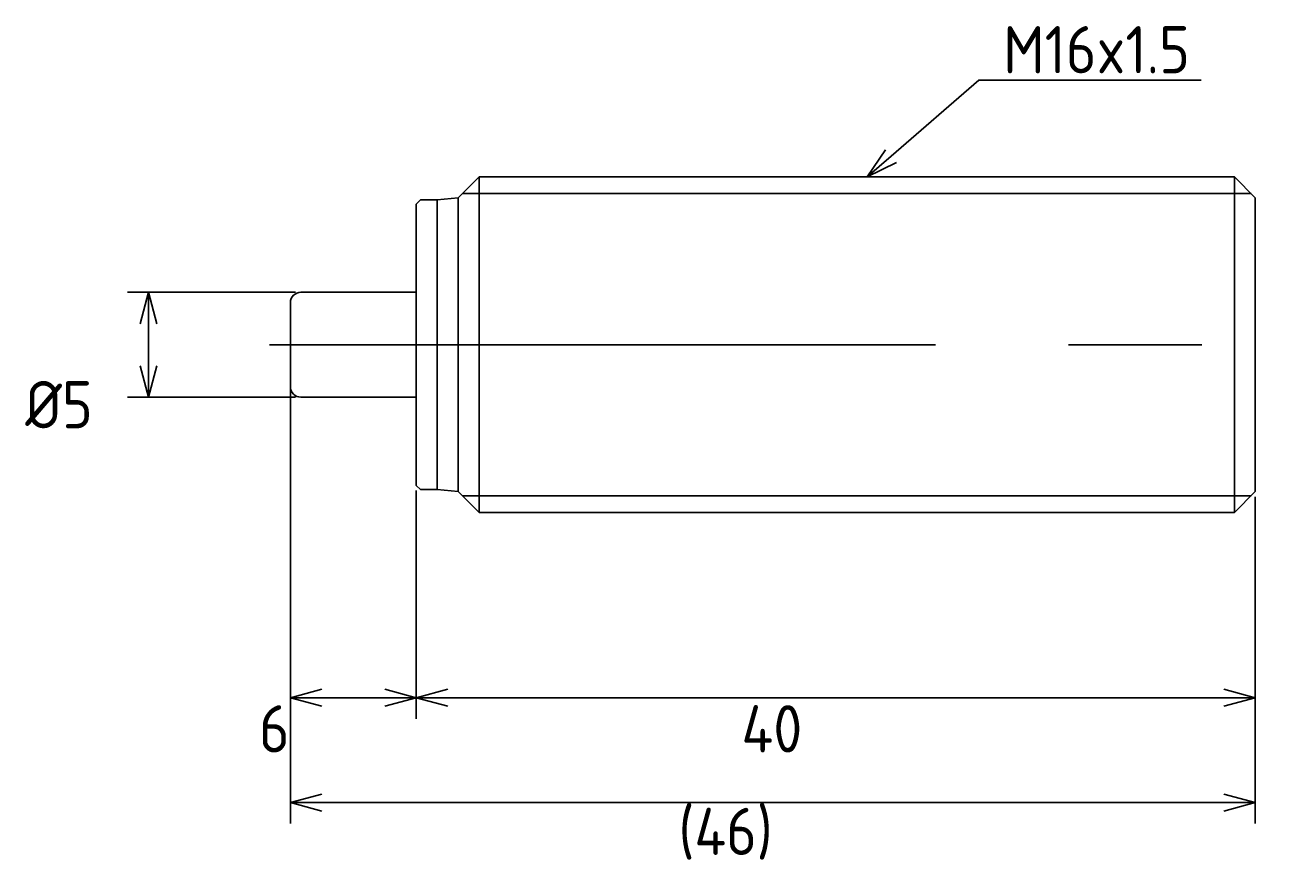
# Model space of a CAD drawing. Extents: x 84 to 222, y 306 to 347.
# Tile 2 of 2: x 162 to 222, y 307 to 347. Entities that reach past the tile are written whole.
import ezdxf

# ---------------------------------------------------------------- set-up
doc = ezdxf.new("R2010")
doc.units = 0
doc.header["$PDMODE"] = 3
doc.header["$PDSIZE"] = 2
doc.linetypes.add('CENTER', pattern=[50.8, 31.75, -6.35, 6.35, -6.35])
doc.layers.get('0').update_dxf_attribs({"linetype": 'CONTINUOUS'})
doc.layers.get('DEFPOINTS').update_dxf_attribs({"linetype": 'CONTINUOUS'})
for name, color, linetype in [('18-0-CON', 3, 'CONTINUOUS'), ('18-2-CEN', 1, 'CENTER'), ('35-0-CON', 7, 'CONTINUOUS'), ('図形', 7, 'CONTINUOUS'), ('寸法_文字', 3, 'CONTINUOUS')]:
    doc.layers.add(name, color=color, linetype=linetype)
doc.layers.get('0').off()
doc.styles.add('DIMENSION', font='isocp.shx', dxfattribs={"bigfont": 'bigfont.shx'})
doc.dimstyles.get("Standard").update_dxf_attribs({"dimtxt": 0.18, "dimasz": 0.18, "dimexe": 0.18, "dimexo": 0.0625, "dimgap": 0.09, "dimtad": 0, "dimtih": 1, "dimtoh": 1, "dimzin": 0, "dimcen": 0.09, "dimazin": 3, "dimtfac": 1, "dimtofl": 0, "dimtmove": 0, "dimatfit": 3})

# ---------------------------------------------------------------- blocks, each defined once
blk = doc.blocks.new('_OPEN30')
at = {"color": 0, "linetype": 'BYBLOCK'}
for p, q in [((-1, 0.268), (0, 0)), ((0, 0), (-1, -0.268)), ((0, 0), (-1, 0))]:
    blk.add_line(p, q, dxfattribs=at)
blk = doc.blocks.new('*D57')
at = {"layer": 'DEFPOINTS', "color": 0}
for p in [(180.625, 325.118), (220.625, 324.822), (180.625, 315)]:
    blk.add_point(p, dxfattribs=at)
at = {"layer": '寸法_文字', "color": 3}
for p, q in [((180.625, 324.868), (180.625, 314)), ((220.625, 324.572), (220.625, 314)), ((219.125, 315), (182.125, 315))]:
    blk.add_line(p, q, dxfattribs=at)
at = {"layer": '寸法_文字', "color": 3, "xscale": 1.500000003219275, "yscale": 1.500000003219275, "zscale": 1.500000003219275, "rotation": 180}
blk.add_blockref('_OPEN30', (180.625, 315), dxfattribs=at)
at = {"layer": '寸法_文字', "color": 3, "xscale": 1.500000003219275, "yscale": 1.500000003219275, "zscale": 1.500000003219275}
blk.add_blockref('_OPEN30', (220.625, 315), dxfattribs=at)
at = {"layer": '寸法_文字', "color": 3, "style": 'DIMENSION'}
blk.add_text('40', height=2.25, dxfattribs=at).set_placement((196.125, 312.392))
blk = doc.blocks.new('*D58')
at = {"layer": 'DEFPOINTS', "color": 0}
for p in [(174.625, 330.098), (180.625, 325.118), (174.625, 315)]:
    blk.add_point(p, dxfattribs=at)
at = {"layer": '寸法_文字', "color": 3}
for p, q in [((174.625, 329.848), (174.625, 314)), ((180.625, 324.868), (180.625, 314)), ((179.125, 315), (176.125, 315))]:
    blk.add_line(p, q, dxfattribs=at)
at = {"layer": '寸法_文字', "color": 3, "xscale": 1.500000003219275, "yscale": 1.500000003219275, "zscale": 1.500000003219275, "rotation": 180}
blk.add_blockref('_OPEN30', (174.625, 315), dxfattribs=at)
at = {"layer": '寸法_文字', "color": 3, "xscale": 1.500000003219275, "yscale": 1.500000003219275, "zscale": 1.500000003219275}
blk.add_blockref('_OPEN30', (180.625, 315), dxfattribs=at)
at = {"layer": '寸法_文字', "color": 3, "style": 'DIMENSION'}
blk.add_text('6', height=2.25, dxfattribs=at).set_placement((173.125, 312.392))
blk = doc.blocks.new('*D59')
at = {"layer": 'DEFPOINTS', "color": 0}
for p in [(174.625, 329.848), (220.625, 324.822), (220.625, 310)]:
    blk.add_point(p, dxfattribs=at)
at = {"layer": '寸法_文字', "color": 3}
for p, q in [((174.625, 329.598), (174.625, 309)), ((220.625, 324.572), (220.625, 309)), ((176.125, 310), (219.125, 310))]:
    blk.add_line(p, q, dxfattribs=at)
at = {"layer": '寸法_文字', "color": 3, "xscale": 1.500000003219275, "yscale": 1.500000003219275, "zscale": 1.500000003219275, "rotation": 180}
blk.add_blockref('_OPEN30', (174.625, 310), dxfattribs=at)
at = {"layer": '寸法_文字', "color": 3, "xscale": 1.500000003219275, "yscale": 1.500000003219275, "zscale": 1.500000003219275}
blk.add_blockref('_OPEN30', (220.625, 310), dxfattribs=at)
at = {"layer": '寸法_文字', "color": 3, "style": 'DIMENSION'}
blk.add_text('(46)', height=2.25, dxfattribs=at).set_placement((193.125, 307.505))
blk = doc.blocks.new('*D60')
at = {"layer": 'DEFPOINTS', "color": 0}
for p in [(167.858, 334.318), (175.125, 334.318), (175.125, 329.318)]:
    blk.add_point(p, dxfattribs=at)
at = {"layer": '寸法_文字', "color": 3}
for p, q in [((174.875, 334.318), (166.858, 334.318)), ((167.858, 330.818), (167.858, 332.818)), ((174.875, 329.318), (166.858, 329.318))]:
    blk.add_line(p, q, dxfattribs=at)
at = {"layer": '寸法_文字', "color": 3, "xscale": 1.500000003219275, "yscale": 1.500000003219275, "zscale": 1.500000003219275}
for p, rotation in [((167.858, 334.318), 90), ((167.858, 329.318), 270)]:
    blk.add_blockref('_OPEN30', p, dxfattribs=dict(at, rotation=rotation))
at = {"layer": '寸法_文字', "color": 3, "style": 'DIMENSION'}
blk.add_text('%%c5', height=2.25, dxfattribs=at).set_placement((161.983, 327.836))
blk = doc.blocks.new('*U87')
at = {"layer": '寸法_文字'}
blk.add_lwpolyline([(203.259, 340.799), (207.446, 344.419), (218.039, 344.419)], dxfattribs=at)
at = {"layer": '寸法_文字', "xscale": 1.500000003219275, "yscale": 1.500000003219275, "zscale": 1.500000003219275, "rotation": 220.8473265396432}
blk.add_blockref('_OPEN30', (202.125, 339.818), dxfattribs=at)
blk = doc.blocks.new('*U88')
at = {"layer": '寸法_文字', "color": 3, "style": 'DIMENSION'}
blk.add_text('M16x1.5', height=2.25, dxfattribs=at).set_placement((208.608, 344.75))

msp = doc.modelspace()

# ---------------------------------------------------------------- linework, layer by layer
at = {"layer": '18-0-CON'}
for p, q in [((182.825, 339.018), (220.425, 339.018)), ((182.825, 324.618), (220.425, 324.618))]:
    msp.add_line(p, q, dxfattribs=at)
at = {"layer": '18-2-CEN'}
msp.add_line((173.625, 331.818), (222.125, 331.818), dxfattribs=at)
at = {"layer": '35-0-CON'}
for p, q in [((183.625, 339.818), (182.625, 338.818)), ((183.625, 339.818), (183.625, 323.818)), ((183.625, 339.818), (219.625, 339.818)), ((219.625, 339.818), (220.625, 338.818)), ((180.825, 338.718), (180.625, 338.518)), ((180.825, 338.718), (181.625, 338.718)), ((182.625, 338.818), (181.625, 338.718)), ((181.625, 338.718), (181.625, 338.118)), ((181.625, 338.718), (181.625, 324.918)), ((182.625, 338.818), (182.625, 324.818)), ((220.625, 338.818), (220.625, 324.818)), ((180.625, 338.518), (180.625, 325.118)), ((174.625, 329.818), (174.625, 333.818)), ((175.125, 334.318), (180.625, 334.318)), ((175.125, 329.318), (180.625, 329.318)), ((180.825, 324.918), (180.625, 325.118)), ((180.825, 324.918), (181.625, 324.918)), ((182.625, 324.818), (181.625, 324.918)), ((183.625, 323.818), (182.625, 324.818)), ((220.625, 324.818), (219.625, 323.818)), ((183.625, 323.818), (219.625, 323.818))]:
    msp.add_line(p, q, dxfattribs=at)
for centre, start, end in [((175.125, 333.818), 90, 180), ((175.125, 329.818), 180, 270)]:
    msp.add_arc(centre, 0.5, start, end, dxfattribs=at)
at = {"layer": '図形'}
msp.add_line((219.625, 339.818), (219.625, 323.818), dxfattribs=at)

# ---------------------------------------------------------------- block references
for name in ['*U88', '*U87']:
    msp.add_blockref(name, (0, 0), dxfattribs=at)

# ---------------------------------------------------------------- dimensions: what is measured, and where the dimension line sits
at = {"layer": '寸法_文字'}
dim = msp.add_linear_dim(base=(167.858, 334.318), p1=(175.125, 329.318), p2=(175.125, 334.318), angle=90, dimstyle='Standard', override={"dimscale": 0.5, "dimpost": '%%c<>', "dimblk": 'OPEN30', "dimtmove": 0, "dimtzin": 0}, dxfattribs=at)
dim.commit()
dim.dimension.update_dxf_attribs({"geometry": '*D60', "text_midpoint": (166.483, 331.818)})
for base, p1, p2, override, picture, middle in [((174.625, 315), (180.625, 325.118), (174.625, 330.098), {"dimscale": 0.5, "dimblk": 'OPEN30', "dimtmove": 0, "dimtzin": 0}, '*D58', (177.625, 316.375)), ((220.625, 310), (174.625, 329.848), (220.625, 324.822), {"dimscale": 0.5, "dimpost": '(<>)', "dimblk": 'OPEN30', "dimtmove": 0, "dimtzin": 0}, '*D59', (197.625, 311.488)), ((180.625, 315), (220.625, 324.822), (180.625, 325.118), {"dimscale": 0.5, "dimblk": 'OPEN30', "dimtmove": 0, "dimtzin": 0}, '*D57', (200.625, 316.375))]:
    dim = msp.add_linear_dim(base=base, p1=p1, p2=p2, dimstyle='Standard', override=override, dxfattribs=at)
    dim.commit()
    dim.dimension.update_dxf_attribs({"geometry": picture, "text_midpoint": middle})

doc.saveas('drawing.dxf')
